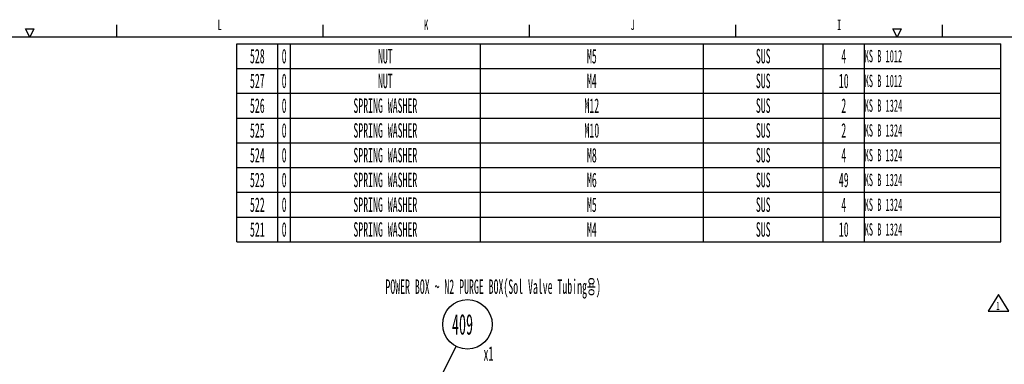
# Model space of a CAD drawing. Header units: millimetres. Extents: x 0 to 12585, y -1 to 8895.
# Tile 39 of 52: x 3113 to 6690, y 7571 to 8824. Entities that reach past the tile are written whole.
import ezdxf

# ---------------------------------------------------------------- set-up
doc = ezdxf.new("R2010")
doc.units = ezdxf.units.MM
doc.header["$LTSCALE"] = 693.825
doc.layers.get('0').update_dxf_attribs({"linetype": 'CONTINUOUS'})
doc.styles.get("Standard").update_dxf_attribs({"font": 'txt', "width": 0.5})
doc.styles.add('TEXTSTYLE_2', font='txt', dxfattribs={"width": 0.6})
doc.styles.add('TEXTSTYLE_5', font='txt', dxfattribs={"width": 0.45})
doc.dimstyles.get("Standard").update_dxf_attribs({"dimtxt": 52.5, "dimasz": 41.4, "dimexe": 2, "dimexo": 1, "dimtad": 1, "dimdec": 3, "dimdsep": 46, "dimtxsty": 'Standard', "dimblk": '_FILLED', "dimblk1": '_FILLED', "dimblk2": '_FILLED', "dimcen": 0.09, "dimadec": 3, "dimazin": 2, "dimtol": 1, "dimtp": 0.05, "dimtm": 0.05, "dimtfac": 1, "dimtdec": 3, "dimtofl": 0, "dimtmove": 0, "dimatfit": 3, "dimldrblk": '_FILLED', "dimfxl": 0, "dimtolj": 1, "dimarcsym": 0})

# ---------------------------------------------------------------- blocks, each defined once
blk = doc.blocks.new('REV_MARK_BL8', base_point=(6668.2, 7794.5))
at = {"color": 2, "linetype": 'Continuous'}
for p, q in [((6668.2, 7824.5), (6630.7, 7764.5)), ((6705.7, 7764.5), (6668.2, 7824.5)), ((6630.7, 7764.5), (6705.7, 7764.5))]:
    blk.add_line(p, q, dxfattribs=at)
at = {"color": 2, "linetype": 'Continuous', "width": 0.5}
blk.add_text('1', height=30, dxfattribs=at).set_placement((6660.7, 7768.9))
blk = doc.blocks.new('_FILLED')
at = {"color": 0, "linetype": 'ByBlock'}
blk.add_solid([(0, 0), (-1, 0.163), (-1, -0.163)], dxfattribs=at)
blk = doc.blocks.new('BOM BALLOON 162_BL39', base_point=(4750.3, 7695.4))
at = {"color": 2, "linetype": 'Continuous'}
blk.add_circle((4739.8, 7716.5), 90, dxfattribs=at)
at = {"color": 2, "linetype": 'Continuous', "width": 0.5}
for s, height, p in [('409', 75, (4683.6, 7679)), ('x1', 52.5, (4798.2, 7584.3))]:
    blk.add_text(s, height=height, dxfattribs=at).set_placement(p)

msp = doc.modelspace()

# ---------------------------------------------------------------- linework, layer by layer
at = {"color": 2, "linetype": 'Continuous'}
for p, q in [((3464.9999, 8804.9998), (3464.9999, 8759.9999)), ((4214.9999, 8804.9998), (4214.9999, 8759.9999)), ((4965, 8759.9999), (4965, 8804.9998)), ((5715, 8759.9999), (5715, 8804.9998)), ((6465, 8759.9999), (6465, 8804.9998)), ((3149.9998, 8759.9999), (3134.9998, 8789.9999)), ((3134.9998, 8789.9999), (3165.0001, 8789.9999)), ((3165.0001, 8789.9999), (3149.9998, 8759.9999)), ((6300, 8759.9999), (6285, 8789.9999)), ((6285, 8789.9999), (6314.9999, 8789.9999)), ((6314.9999, 8789.9999), (6300, 8759.9999)), ((3901.5633, 8016.3284), (3901.5633, 8736.3284)), ((3901.5633, 8736.3284), (6676.5633, 8736.3284)), ((4051.5633, 8016.3284), (4051.5633, 8736.3284)), ((4096.5633, 8016.3284), (4096.5633, 8736.3284)), ((4786.5633, 8016.3284), (4786.5633, 8736.3284)), ((5596.5633, 8016.3284), (5596.5633, 8736.3284)), ((6031.5633, 8016.3284), (6031.5633, 8736.3284)), ((6181.5633, 8016.3284), (6181.5633, 8736.3284)), ((6676.5633, 8016.3284), (6676.5633, 8736.3284)), ((3901.5633, 8646.3284), (6676.5633, 8646.3284)), ((3901.5633, 8556.3284), (6676.5633, 8556.3284)), ((3901.5633, 8466.3284), (6676.5633, 8466.3284)), ((3901.5633, 8376.3284), (6676.5633, 8376.3284)), ((3901.5633, 8286.3284), (6676.5633, 8286.3284)), ((3901.5633, 8196.3284), (6676.5633, 8196.3284)), ((3901.5633, 8106.3284), (6676.5633, 8106.3284)), ((3901.5633, 8016.3284), (6676.5633, 8016.3284))]:
    msp.add_line(p, q, dxfattribs=at)
at = {"color": 7, "linetype": 'Continuous'}
msp.add_line((12464.9998, 8759.9999), (375, 8759.9999), dxfattribs=at)

# ---------------------------------------------------------------- block references
at = {"color": 2, "linetype": 'Continuous'}
for name, p in [('BOM BALLOON 162_BL39', (4750.2596, 7695.3906)), ('REV_MARK_BL8', (6668.1943, 7794.5248))]:
    msp.add_blockref(name, p, dxfattribs=at)

# ---------------------------------------------------------------- texts
at = {"color": 2, "linetype": 'Continuous', "line_spacing_factor": 0.9}
for s, insert, char_height, width, attachment_point, style in [('L', (3839.9998, 8823.75), 37.5, 22.5, 2, 'TEXTSTYLE_2'), ('K', (4589.9998, 8823.75), 37.5, 22.5, 2, 'TEXTSTYLE_2'), ('J', (5339.9998, 8823.75), 37.5, 22.5, 2, 'TEXTSTYLE_2'), ('I', (6089.9998, 8823.75), 37.5, 22.5, 2, 'TEXTSTYLE_2'), ('KS B 1012', (6182.5008, 8713.8284), 45, 182.25, 1, 'TEXTSTYLE_5'), ('KS B 1012', (6182.5008, 8623.8284), 45, 182.25, 1, 'TEXTSTYLE_5'), ('KS B 1324', (6182.5008, 8533.8284), 45, 182.25, 1, 'TEXTSTYLE_5'), ('KS B 1324', (6182.5008, 8443.8284), 45, 182.25, 1, 'TEXTSTYLE_5'), ('KS B 1324', (6182.5008, 8353.8284), 45, 182.25, 1, 'TEXTSTYLE_5'), ('KS B 1324', (6182.5008, 8263.8284), 45, 182.25, 1, 'TEXTSTYLE_5'), ('KS B 1324', (6182.5008, 8173.8284), 45, 182.25, 1, 'TEXTSTYLE_5'), ('KS B 1324', (6182.5008, 8083.8284), 45, 182.25, 1, 'TEXTSTYLE_5')]:
    msp.add_mtext(s, dxfattribs=dict(at, insert=insert, char_height=char_height, width=width, attachment_point=attachment_point, style=style))
at = {"color": 2, "linetype": 'Continuous', "char_height": 52.5, "line_spacing_factor": 0.9}
for s, insert, width, attachment_point in [('528', (3976.5633, 8717.5784), 78.75, 2), ('0', (4074.0633, 8717.5784), 26.25, 2), ('NUT', (4441.5633, 8717.5784), 78.75, 2), ('M5', (5191.5633, 8717.5784), 52.5, 2), ('SUS', (5814.0633, 8717.5784), 78.75, 2), ('4', (6106.5633, 8717.5784), 26.25, 2), ('527', (3976.5633, 8627.5784), 78.75, 2), ('0', (4074.0633, 8627.5784), 26.25, 2), ('NUT', (4441.5633, 8627.5784), 78.75, 2), ('M4', (5191.5633, 8627.5784), 52.5, 2), ('SUS', (5814.0633, 8627.5784), 78.75, 2), ('10', (6106.5633, 8627.5784), 52.5, 2), ('526', (3976.5633, 8537.5784), 78.75, 2), ('0', (4074.0633, 8537.5784), 26.25, 2), ('SPRING WASHER', (4441.5633, 8537.5784), 341.25, 2), ('M12', (5191.5633, 8537.5784), 78.75, 2), ('SUS', (5814.0633, 8537.5784), 78.75, 2), ('2', (6106.5633, 8537.5784), 26.25, 2), ('525', (3976.5633, 8447.5784), 78.75, 2), ('0', (4074.0633, 8447.5784), 26.25, 2), ('SPRING WASHER', (4441.5633, 8447.5784), 341.25, 2), ('M10', (5191.5633, 8447.5784), 78.75, 2), ('SUS', (5814.0633, 8447.5784), 78.75, 2), ('2', (6106.5633, 8447.5784), 26.25, 2), ('524', (3976.5633, 8357.5784), 78.75, 2), ('0', (4074.0633, 8357.5784), 26.25, 2), ('SPRING WASHER', (4441.5633, 8357.5784), 341.25, 2), ('M8', (5191.5633, 8357.5784), 52.5, 2), ('SUS', (5814.0633, 8357.5784), 78.75, 2), ('4', (6106.5633, 8357.5784), 26.25, 2), ('523', (3976.5633, 8267.5784), 78.75, 2), ('0', (4074.0633, 8267.5784), 26.25, 2), ('SPRING WASHER', (4441.5633, 8267.5784), 341.25, 2), ('M6', (5191.5633, 8267.5784), 52.5, 2), ('SUS', (5814.0633, 8267.5784), 78.75, 2), ('49', (6106.5633, 8267.5784), 52.5, 2), ('522', (3976.5633, 8177.5784), 78.75, 2), ('0', (4074.0633, 8177.5784), 26.25, 2), ('SPRING WASHER', (4441.5633, 8177.5784), 341.25, 2), ('M5', (5191.5633, 8177.5784), 52.5, 2), ('SUS', (5814.0633, 8177.5784), 78.75, 2), ('4', (6106.5633, 8177.5784), 26.25, 2), ('521', (3976.5633, 8087.5784), 78.75, 2), ('0', (4074.0633, 8087.5784), 26.25, 2), ('SPRING WASHER', (4441.5633, 8087.5784), 341.25, 2), ('M4', (5191.5633, 8087.5784), 52.5, 2), ('SUS', (5814.0633, 8087.5784), 78.75, 2), ('10', (6106.5633, 8087.5784), 52.5, 2), ('POWER BOX ~ N2 PURGE BOX(Sol Valve Tubing용)', (4441.7708, 7879.7023), 1133.125, 1)]:
    msp.add_mtext(s, dxfattribs=dict(at, insert=insert, width=width, attachment_point=attachment_point))

# ---------------------------------------------------------------- leaders
at = {"color": 2, "linetype": 'Continuous'}
msp.add_leader([(4463.3164, 7172.0805), (4699.0548, 7636.2693)], dimstyle='Standard', override={"dimtad": 0}, dxfattribs=at)

doc.saveas('drawing.dxf')
